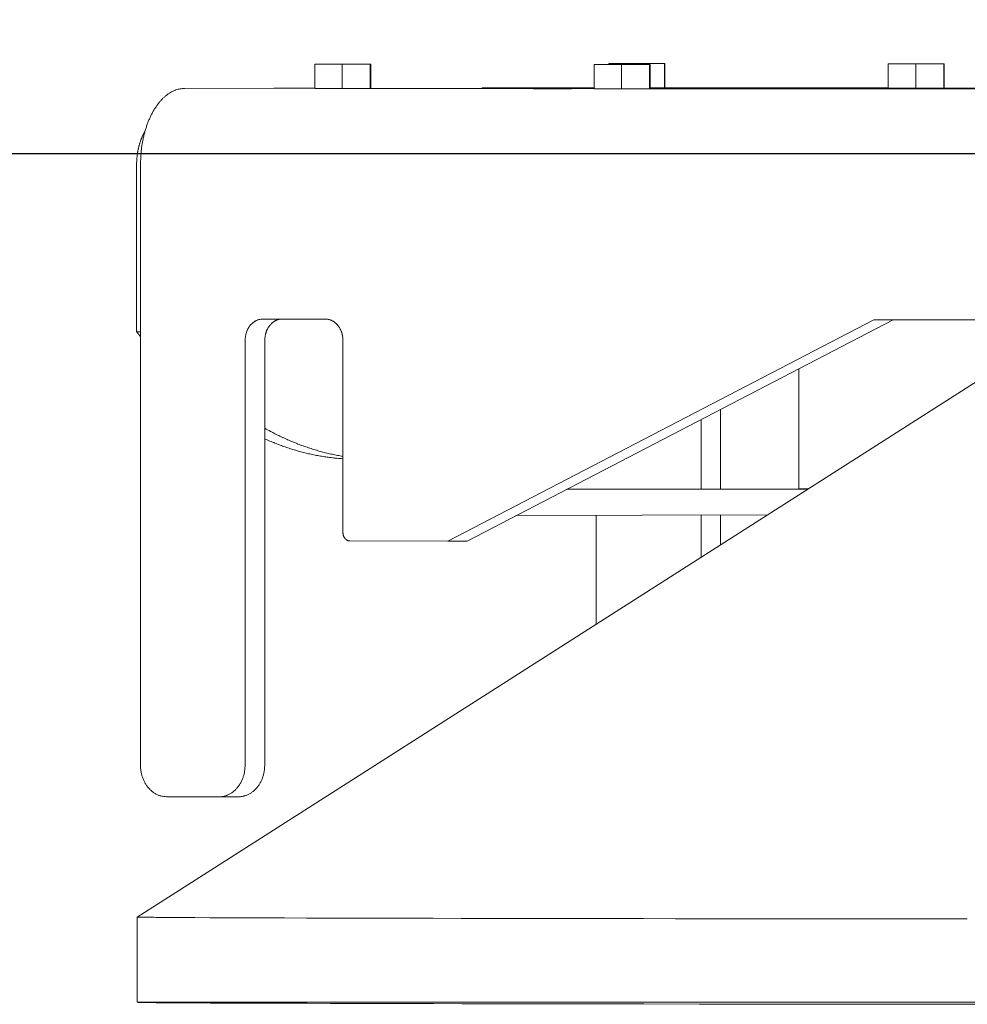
# Model space of a CAD drawing. Extents: x 0 to 59450, y 0 to 42050.
# Tile 16 of 256: x 4835 to 5057, y 11159 to 11390. Entities that reach past the tile are written whole.
import ezdxf

# ---------------------------------------------------------------- set-up
doc = ezdxf.new("R2010")
doc.units = 0
doc.header["$LTSCALE"] = 20
doc.header["$MEASUREMENT"] = 0
doc.layers.get('0').update_dxf_attribs({"linetype": 'CONTINUOUS'})
doc.layers.get('Defpoints').update_dxf_attribs({"linetype": 'CONTINUOUS'})
doc.dimstyles.new('DXF001', dxfattribs={"dimtxt": 3.1, "dimasz": 2, "dimexe": 2, "dimexo": 0.8, "dimgap": 0.09, "dimtad": 1, "dimdsep": 46, "dimtxsty": 'STANDARD', "dimcen": 0.09, "dimazin": 2, "dimtfac": 0.645161, "dimtdec": 4, "dimtmove": 0, "dimatfit": 3, "dimfxl": 1, "dimtvp": 0.66129, "dimtolj": 1, "dimtzin": 0, "dimarcsym": 0})

# ---------------------------------------------------------------- blocks, each defined once
blk = doc.blocks.new('_OPEN')
at = {"color": 0, "linetype": 'ByBlock', "lineweight": -2}
for p, q in [((-1, 0.166667), (0, 0)), ((0, 0), (-1, -0.166667)), ((0, 0), (-1, 0))]:
    blk.add_line(p, q, dxfattribs=at)
blk = doc.blocks.new('*D47')
at = {"color": 0, "linetype": 'Continuous', "lineweight": -2}
for p, q in [((5211.36, 11645.07), (4510.57, 11645.07)), ((4512.57, 11360.48), (4512.57, 11643.07)), ((5211.36, 11358.48), (4510.57, 11358.48))]:
    blk.add_line(p, q, dxfattribs=at)
at = {"layer": 'Defpoints', "color": 0, "linetype": 'Continuous'}
for p in [(4512.57, 11645.07), (5212.16, 11645.07), (5212.16, 11358.48)]:
    blk.add_point(p, dxfattribs=at)
at = {"color": 0, "linetype": 'Continuous', "lineweight": -2, "xscale": 2, "yscale": 2, "zscale": 2}
for p, rotation in [((4512.57, 11645.07), 90), ((4512.57, 11358.48), 270)]:
    blk.add_blockref('_OPEN', p, dxfattribs=dict(at, rotation=rotation))
at = {"color": 0, "linetype": 'Continuous', "lineweight": 13, "insert": (4510.93, 11630.68), "char_height": 3.1, "attachment_point": 5, "rotation": 90}
blk.add_mtext('\\A1;\\A1;287', dxfattribs=at)

msp = doc.modelspace()

# ---------------------------------------------------------------- linework, layer by layer
at = {"color": 3, "linetype": 'Continuous', "lineweight": 13}
for p, q in [((4903.794, 11379.458), (4903.928, 11379.469)), ((4910.225, 11379.452), (4903.794, 11379.458)), ((4903.794, 11379.458), (4903.794, 11373.758)), ((4904.21, 11379.469), (4910.495, 11379.474)), ((4910.225, 11379.452), (4916.791, 11379.457)), ((4910.225, 11373.752), (4910.225, 11379.452)), ((4910.495, 11379.474), (4916.926, 11379.468)), ((4916.926, 11379.468), (4916.791, 11379.457)), ((4916.791, 11379.457), (4916.792, 11373.757)), ((4916.926, 11379.468), (4916.926, 11373.768)), ((4969.278, 11379.391), (4969.413, 11379.402)), ((4975.71, 11379.385), (4969.278, 11379.391)), ((4969.278, 11379.391), (4969.278, 11373.691)), ((4969.695, 11379.402), (4975.98, 11379.407)), ((4972.724, 11379.6), (4972.859, 11379.611)), ((4979.156, 11379.595), (4972.724, 11379.6)), ((4972.724, 11379.6), (4972.724, 11379.405)), ((4973.14, 11379.611), (4979.426, 11379.616)), ((4975.71, 11379.385), (4982.276, 11379.391)), ((4975.71, 11373.685), (4975.71, 11379.385)), ((4975.98, 11379.407), (4981.995, 11379.402)), ((4979.156, 11379.595), (4985.722, 11379.6)), ((4979.156, 11379.405), (4979.156, 11379.595)), ((4979.426, 11379.616), (4985.442, 11379.611)), ((4982.411, 11379.402), (4982.276, 11379.391)), ((4982.276, 11379.391), (4982.276, 11373.691)), ((4982.277, 11379.402), (4982.411, 11379.402)), ((4982.411, 11379.402), (4982.411, 11373.702)), ((4985.857, 11379.611), (4985.722, 11379.6)), ((4985.722, 11379.6), (4985.722, 11373.9)), ((4985.723, 11379.611), (4985.857, 11379.611)), ((4985.857, 11379.611), (4985.857, 11373.911)), ((5038.209, 11379.534), (5038.344, 11379.545)), ((5044.641, 11379.528), (5038.209, 11379.534)), ((5038.209, 11379.534), (5038.209, 11373.834)), ((5038.344, 11379.545), (5044.91, 11379.55)), ((5044.641, 11379.528), (5051.207, 11379.533)), ((5044.641, 11373.828), (5044.641, 11379.528)), ((5044.91, 11379.55), (5051.342, 11379.544)), ((5051.342, 11379.544), (5051.207, 11379.533)), ((5051.207, 11379.533), (5051.207, 11373.833)), ((5051.342, 11379.544), (5051.342, 11373.844)), ((4873.252, 11373.767), (4872.759, 11373.746)), ((4894.219, 11373.81), (4873.252, 11373.767)), ((4903.794, 11373.801), (4894.219, 11373.81)), ((4903.794, 11373.758), (4910.225, 11373.752)), ((4916.792, 11373.757), (4910.225, 11373.752)), ((4916.792, 11373.757), (4916.926, 11373.768)), ((4969.278, 11373.734), (4916.926, 11373.787)), ((4943.044, 11373.911), (4943.044, 11373.761)), ((4969.278, 11373.885), (4943.044, 11373.911)), ((4946.584, 11373.919), (4964.011, 11373.955)), ((4954.977, 11373.713), (4955.01, 11373.714)), ((4955.184, 11373.711), (4955.088, 11373.712)), ((4955.303, 11373.711), (4955.184, 11373.711)), ((4955.443, 11373.71), (4955.303, 11373.711)), ((4955.355, 11373.716), (4955.553, 11373.716)), ((4955.607, 11373.71), (4955.443, 11373.71)), ((4955.553, 11373.716), (4955.79, 11373.717)), ((4955.804, 11373.709), (4955.607, 11373.71)), ((4955.79, 11373.717), (4956.063, 11373.717)), ((4956.032, 11373.709), (4955.804, 11373.709)), ((4956.295, 11373.708), (4956.032, 11373.709)), ((4956.063, 11373.717), (4956.368, 11373.718)), ((4956.589, 11373.708), (4956.295, 11373.708)), ((4956.368, 11373.718), (4956.7, 11373.718)), ((4956.917, 11373.708), (4956.589, 11373.708)), ((4956.7, 11373.718), (4957.053, 11373.719)), ((4957.274, 11373.707), (4956.917, 11373.708)), ((4957.053, 11373.719), (4957.42, 11373.719)), ((4957.658, 11373.707), (4957.274, 11373.707)), ((4957.42, 11373.719), (4957.798, 11373.719)), ((4958.066, 11373.707), (4957.658, 11373.707)), ((4957.798, 11373.719), (4958.178, 11373.719)), ((4958.491, 11373.707), (4958.066, 11373.707)), ((4958.178, 11373.719), (4958.558, 11373.719)), ((4958.929, 11373.707), (4958.491, 11373.707)), ((4958.558, 11373.719), (4958.931, 11373.72)), ((4959.373, 11373.707), (4958.929, 11373.707)), ((4958.931, 11373.72), (4959.294, 11373.72)), ((4959.294, 11373.72), (4959.645, 11373.72)), ((4959.816, 11373.707), (4959.373, 11373.707)), ((4959.645, 11373.72), (4959.984, 11373.72)), ((4960.253, 11373.707), (4959.816, 11373.707)), ((4959.984, 11373.72), (4960.324, 11373.719)), ((4960.677, 11373.707), (4960.253, 11373.707)), ((4960.324, 11373.719), (4960.674, 11373.719)), ((4960.674, 11373.719), (4961.03, 11373.719)), ((4961.082, 11373.707), (4960.677, 11373.707)), ((4961.03, 11373.719), (4961.387, 11373.719)), ((4961.465, 11373.707), (4961.082, 11373.707)), ((4961.387, 11373.719), (4961.741, 11373.719)), ((4961.821, 11373.708), (4961.465, 11373.707)), ((4961.741, 11373.719), (4962.086, 11373.718)), ((4962.15, 11373.708), (4961.821, 11373.708)), ((4962.086, 11373.718), (4962.417, 11373.718)), ((4962.447, 11373.708), (4962.15, 11373.708)), ((4962.417, 11373.718), (4962.728, 11373.718)), ((4962.714, 11373.709), (4962.447, 11373.708)), ((4962.95, 11373.709), (4962.714, 11373.709)), ((4962.728, 11373.718), (4963.014, 11373.717)), ((4963.157, 11373.709), (4962.95, 11373.709)), ((4963.014, 11373.717), (4963.269, 11373.717)), ((4963.532, 11373.71), (4963.157, 11373.709)), ((4963.269, 11373.717), (4963.489, 11373.716)), ((4963.489, 11373.716), (4963.669, 11373.715)), ((4963.669, 11373.715), (4963.81, 11373.715)), ((4963.967, 11373.713), (4963.945, 11373.712)), ((4964.029, 11373.955), (4969.278, 11373.949)), ((4969.278, 11373.691), (4975.71, 11373.685)), ((4982.276, 11373.691), (4975.71, 11373.685)), ((4982.276, 11373.691), (4982.411, 11373.702)), ((4985.722, 11373.9), (4982.411, 11373.897)), ((5179.164, 11373.671), (4982.411, 11373.871)), ((5353.095, 11373.344), (4982.411, 11373.721)), ((4985.722, 11373.9), (4985.857, 11373.911)), ((4985.857, 11373.933), (5038.209, 11373.879)), ((5023.911, 11373.855), (5023.95, 11373.855)), ((5024.129, 11373.858), (5024.014, 11373.857)), ((5024.286, 11373.858), (5024.129, 11373.858)), ((5024.234, 11373.853), (5024.373, 11373.853)), ((5024.484, 11373.859), (5024.286, 11373.858)), ((5024.373, 11373.853), (5024.538, 11373.852)), ((5024.721, 11373.859), (5024.484, 11373.859)), ((5024.538, 11373.852), (5024.734, 11373.852)), ((5024.994, 11373.86), (5024.721, 11373.859)), ((5024.734, 11373.852), (5024.963, 11373.851)), ((5024.963, 11373.851), (5025.225, 11373.851)), ((5025.299, 11373.86), (5024.994, 11373.86)), ((5025.225, 11373.851), (5025.52, 11373.851)), ((5025.631, 11373.861), (5025.299, 11373.86)), ((5025.52, 11373.851), (5025.847, 11373.85)), ((5025.983, 11373.861), (5025.631, 11373.861)), ((5025.847, 11373.85), (5026.204, 11373.85)), ((5026.351, 11373.861), (5025.983, 11373.861)), ((5026.204, 11373.85), (5026.589, 11373.85)), ((5026.728, 11373.862), (5026.351, 11373.861)), ((5026.589, 11373.85), (5026.996, 11373.849)), ((5027.109, 11373.862), (5026.728, 11373.862)), ((5026.996, 11373.849), (5027.422, 11373.849)), ((5027.488, 11373.862), (5027.109, 11373.862)), ((5027.422, 11373.849), (5027.86, 11373.849)), ((5027.862, 11373.862), (5027.488, 11373.862)), ((5027.86, 11373.849), (5028.304, 11373.849)), ((5028.225, 11373.862), (5027.862, 11373.862)), ((5028.576, 11373.862), (5028.225, 11373.862)), ((5028.304, 11373.849), (5028.747, 11373.849)), ((5028.915, 11373.862), (5028.576, 11373.862)), ((5028.747, 11373.849), (5029.182, 11373.849)), ((5029.255, 11373.862), (5028.915, 11373.862)), ((5029.182, 11373.849), (5029.608, 11373.849)), ((5029.604, 11373.862), (5029.255, 11373.862)), ((5029.961, 11373.862), (5029.604, 11373.862)), ((5029.608, 11373.849), (5030.02, 11373.849)), ((5030.318, 11373.862), (5029.961, 11373.862)), ((5030.02, 11373.849), (5030.396, 11373.849)), ((5030.672, 11373.861), (5030.318, 11373.862)), ((5030.396, 11373.849), (5030.725, 11373.85)), ((5031.017, 11373.861), (5030.672, 11373.861)), ((5030.725, 11373.85), (5031.081, 11373.85)), ((5031.348, 11373.861), (5031.017, 11373.861)), ((5031.081, 11373.85), (5031.54, 11373.851)), ((5031.659, 11373.86), (5031.348, 11373.861)), ((5031.54, 11373.851), (5032.088, 11373.851)), ((5031.945, 11373.86), (5031.659, 11373.86)), ((5032.2, 11373.859), (5031.945, 11373.86)), ((5032.088, 11373.851), (5032.275, 11373.852)), ((5032.42, 11373.858), (5032.2, 11373.859)), ((5032.275, 11373.852), (5032.442, 11373.852)), ((5032.442, 11373.852), (5032.591, 11373.853)), ((5032.591, 11373.853), (5032.717, 11373.853)), ((5038.209, 11373.834), (5044.641, 11373.828)), ((5051.207, 11373.833), (5044.641, 11373.828)), ((5051.207, 11373.833), (5051.342, 11373.844)), ((5051.342, 11373.866), (5179.164, 11373.736)), ((4863.985, 11363.732), (4863.857, 11363.513)), ((4862.022, 11355.759), (4862.022, 11316.759)), ((4862.912, 11355.746), (4862.913, 11215.246)), ((4891.562, 11319.717), (4906.296, 11319.702)), ((4906.296, 11319.702), (4906.491, 11319.696)), ((4934.946, 11267.672), (5034.81, 11319.571)), ((4939.541, 11267.682), (5039.378, 11319.566)), ((5034.81, 11319.571), (5067.552, 11319.538)), ((4862.913, 11316.758), (4862.022, 11316.759)), ((4862.022, 11316.759), (4862.051, 11316.721)), ((4862.051, 11316.721), (4862.081, 11316.683)), ((4862.081, 11316.683), (4862.11, 11316.644)), ((4862.11, 11316.644), (4862.14, 11316.606)), ((4862.14, 11316.606), (4862.17, 11316.567)), ((4862.17, 11316.567), (4862.199, 11316.529)), ((4862.199, 11316.529), (4862.229, 11316.491)), ((4862.229, 11316.491), (4862.258, 11316.452)), ((4862.258, 11316.452), (4862.288, 11316.414)), ((4862.288, 11316.414), (4862.317, 11316.376)), ((4862.317, 11316.376), (4862.347, 11316.338)), ((4862.347, 11316.338), (4862.377, 11316.299)), ((4862.377, 11316.299), (4862.406, 11316.261)), ((4862.406, 11316.261), (4862.436, 11316.223)), ((4862.436, 11316.223), (4862.466, 11316.185)), ((4862.466, 11316.185), (4862.495, 11316.146)), ((4862.495, 11316.146), (4862.525, 11316.108)), ((4862.525, 11316.108), (4862.555, 11316.07)), ((4862.555, 11316.07), (4862.585, 11316.032)), ((4862.585, 11316.032), (4862.614, 11315.994)), ((4862.614, 11315.994), (4862.644, 11315.956)), ((4862.644, 11315.956), (4862.674, 11315.918)), ((4862.674, 11315.918), (4862.705, 11315.878)), ((4862.705, 11315.878), (4862.733, 11315.842)), ((4862.733, 11315.842), (4862.76, 11315.808)), ((4862.164, 11179.559), (5072.164, 11313.559)), ((4862.76, 11315.808), (4862.793, 11315.766)), ((4862.793, 11315.766), (4862.845, 11315.7)), ((4862.845, 11315.7), (4862.913, 11315.614)), ((4887.469, 11314.721), (4887.474, 11314.959)), ((4887.469, 11215.221), (4887.469, 11314.721)), ((4892.065, 11314.73), (4892.069, 11314.956)), ((4892.065, 11215.23), (4892.065, 11314.73)), ((4910.389, 11314.697), (4910.389, 11269.697)), ((5017.232, 11308.057), (5017.232, 11279.919)), ((4998.907, 11279.881), (4998.907, 11298.534)), ((4994.312, 11279.871), (4994.312, 11296.146)), ((4892.065, 11291.636), (4892.658, 11291.373)), ((4910.389, 11287.532), (4909.761, 11287.64)), ((5019.332, 11279.847), (4962.724, 11279.73)), ((5017.235, 11279.919), (4962.871, 11279.806)), ((5017.235, 11279.919), (5019.44, 11279.916)), ((4951.133, 11273.706), (5009.898, 11273.828)), ((4969.755, 11273.745), (4969.755, 11248.213)), ((4994.312, 11263.882), (4994.312, 11273.795)), ((4998.907, 11266.814), (4998.907, 11273.805)), ((4910.389, 11269.698), (4910.391, 11269.603)), ((4912.026, 11267.696), (4934.946, 11267.672)), ((4934.946, 11267.672), (4939.541, 11267.682)), ((4862.913, 11215.246), (4862.92, 11214.889)), ((4869.052, 11207.74), (4881.33, 11207.727)), ((4881.33, 11207.728), (4881.623, 11207.736)), ((4885.941, 11207.737), (4881.346, 11207.727)), ((4885.926, 11207.737), (4886.218, 11207.745)), ((4862.164, 11159.559), (4862.164, 11179.559)), ((4869.801, 11179.453), (4867.526, 11179.468)), ((4872.525, 11179.436), (4869.801, 11179.453)), ((4875.657, 11179.419), (4872.525, 11179.436)), ((4879.165, 11179.402), (4875.657, 11179.419)), ((4883.023, 11179.386), (4879.165, 11179.402)), ((4887.239, 11179.37), (4883.023, 11179.386)), ((4891.784, 11179.354), (4887.239, 11179.37)), ((4896.653, 11179.339), (4891.784, 11179.354)), ((4901.815, 11179.324), (4896.653, 11179.339)), ((4907.266, 11179.309), (4901.815, 11179.324)), ((4912.978, 11179.295), (4907.266, 11179.309)), ((4918.942, 11179.281), (4912.978, 11179.295)), ((4925.132, 11179.268), (4918.942, 11179.281)), ((4931.538, 11179.255), (4925.132, 11179.268)), ((4938.134, 11179.243), (4931.538, 11179.255)), ((4944.911, 11179.231), (4938.134, 11179.243)), ((4951.843, 11179.219), (4944.911, 11179.231)), ((4958.921, 11179.208), (4951.843, 11179.219)), ((4966.122, 11179.197), (4958.921, 11179.208)), ((4973.435, 11179.187), (4966.122, 11179.197)), ((4980.841, 11179.177), (4973.435, 11179.187)), ((4988.328, 11179.168), (4980.841, 11179.177)), ((4995.876, 11179.159), (4988.328, 11179.168)), ((5003.472, 11179.151), (4995.876, 11179.159)), ((5011.116, 11179.143), (5003.472, 11179.151)), ((5036.616, 11179.12), (5011.116, 11179.143)), ((5056.729, 11179.104), (5036.616, 11179.12)), ((4862.164, 11159.559), (4862.39, 11159.541)), ((4862.164, 11159.559), (5562.164, 11159.559)), ((4872.682, 11159.435), (4875.813, 11159.418)), ((4875.813, 11159.418), (4879.327, 11159.402)), ((4879.327, 11159.402), (4883.195, 11159.385)), ((4883.195, 11159.385), (4887.418, 11159.369)), ((4887.418, 11159.369), (4891.965, 11159.354)), ((4891.965, 11159.354), (4896.834, 11159.338)), ((4896.834, 11159.338), (4901.996, 11159.324)), ((4901.996, 11159.324), (4907.446, 11159.309)), ((4907.446, 11159.309), (4913.152, 11159.295)), ((4913.152, 11159.295), (4919.107, 11159.281)), ((4919.107, 11159.281), (4925.293, 11159.268)), ((4925.293, 11159.268), (4931.706, 11159.255)), ((4931.706, 11159.255), (4938.277, 11159.243)), ((4938.277, 11159.243), (4944.982, 11159.231)), ((4944.982, 11159.231), (4951.963, 11159.219)), ((4951.963, 11159.219), (4959.267, 11159.208)), ((4959.267, 11159.208), (4966.215, 11159.198)), ((4966.215, 11159.198), (4972.569, 11159.188)), ((4972.569, 11159.188), (4980.904, 11159.178)), ((4980.904, 11159.178), (4993.934, 11159.163)), ((4993.934, 11159.163), (5011.116, 11159.143)), ((5011.116, 11159.143), (5021.783, 11159.133)), ((5021.783, 11159.133), (5032.924, 11159.123)), ((5032.924, 11159.123), (5044.562, 11159.113)), ((5044.562, 11159.113), (5056.671, 11159.104)), ((5056.671, 11159.104), (5069.264, 11159.096))]:
    msp.add_line(p, q, dxfattribs=at)
at = {"color": 7, "linetype": 'Continuous', "lineweight": 13}
msp.add_line((4843.865, 11358.484), (6041.308, 11358.484), dxfattribs=at)
at = {"color": 3, "linetype": 'Continuous', "lineweight": 13}
for centre, radius, start, end in [((4869.6, 11379.813), 6.601, 284.4036, 289.03807), ((4870.708, 11379.673), 6.188, 279.72463, 284.52052), ((4871.79, 11379.319), 5.656, 274.76626, 279.8672), ((4954.934, 11373.437), 0.28, 80.55623, 81.32362), ((4954.845, 11363.198), 10.515, 89.05262, 89.26406), ((4955.02, 11376.921), 3.207, 269.81422, 271.13292), ((4954.739, 11332.863), 40.85, 89.51095, 89.60759), ((4955.007, 11398.837), 25.123, 270.17467, 270.43581), ((4954.981, 11452.454), 78.74, 270.15767, 270.27213), ((4963.883, 11304.545), 69.167, 90.0808, 90.29046), ((4963.893, 11364.24), 9.472, 89.93664, 90.64801), ((4964.314, 11446.696), 72.983, 269.60359, 269.68022), ((4963.944, 11372.071), 1.641, 89.96586, 91.44276), ((4964.15, 11392.219), 18.507, 269.24884, 269.41324), ((4964.019, 11374.285), 0.575, 264.14626, 264.78722), ((5023.792, 11381.097), 7.242, 270.91106, 271.17219), ((5023.884, 11373.695), 0.163, 80.43165, 81.75035), ((5023.672, 11410.849), 36.993, 270.4157, 270.53016), ((5023.944, 11368.703), 5.152, 89.16791, 89.93531), ((5023.929, 11347.76), 26.094, 89.59084, 89.80229), ((5023.89, 11303.476), 70.378, 89.71999, 89.81663), ((5032.923, 11494.077), 120.219, 269.76027, 269.84634), ((5032.875, 11418.616), 44.759, 269.64847, 269.82769), ((5033.248, 11293.878), 79.977, 90.31177, 90.38055), ((5032.856, 11383.873), 10.017, 269.33797, 269.88938), ((5033.111, 11345.941), 27.915, 90.48232, 90.61327), ((5032.865, 11373.935), 0.0832, 250.20633, 288.42704), ((5033.002, 11369.169), 4.687, 91.20987, 91.53637), ((5032.914, 11374.157), 0.302, 265.72732, 267.96681), ((4860.203, 11378.64), 10.745, 314.33349, 318.05231), ((4861.811, 11378.922), 9.822, 310.53882, 314.44761), ((4863.335, 11379.099), 8.964, 306.67863, 310.79791), ((4864.747, 11379.298), 8.28, 302.47257, 306.75418), ((4866.093, 11379.381), 7.624, 298.2467, 302.71973), ((4867.359, 11379.476), 7.108, 293.67831, 298.29318), ((4868.518, 11379.578), 6.734, 289.16388, 293.86496), ((4852.907, 11376.839), 15.484, 327.32418, 330.28504), ((4854.817, 11377.457), 14.209, 324.29495, 327.42135), ((4856.694, 11377.923), 12.955, 321.20127, 324.52011), ((4858.482, 11378.347), 11.826, 317.80134, 321.30671), ((4846.951, 11374.45), 19.693, 335.2652, 337.77057), ((4848.845, 11375.4), 18.369, 332.78551, 335.41354), ((4850.905, 11376.187), 16.897, 330.07277, 332.86009), ((4840.042, 11371.43), 25.149, 342.09469, 344.12743), ((4843, 11372.319), 22.609, 339.90654, 342.15509), ((4845.255, 11373.287), 20.822, 337.71419, 340.13069), ((4850.864, 11366.74), 13.157, 338.04687, 339.24642), ((4851.482, 11367.066), 12.706, 336.88074, 338.11198), ((4852.116, 11367.388), 12.249, 335.60978, 336.87416), ((4852.742, 11367.683), 11.801, 334.36244, 335.66123), ((4853.38, 11367.969), 11.349, 333.01858, 334.35335), ((4841.255, 11367.31), 22.932, 346.35877, 348.69704), ((4854.025, 11368.213), 10.885, 331.72405, 333.09824), ((4854.628, 11368.481), 10.481, 330.30108, 331.70859), ((4839.883, 11369.539), 24.789, 344.26253, 346.37088), ((4846.462, 11363.414), 16.406, 346.74172, 347.74115), ((4846.952, 11363.873), 16.034, 345.7658, 346.78703), ((4847.446, 11364.343), 15.671, 344.70308, 345.74534), ((4847.951, 11364.784), 15.3, 343.67944, 344.74335), ((4848.513, 11365.207), 14.879, 342.60174, 343.69086), ((4849.072, 11365.614), 14.468, 341.51972, 342.63413), ((4849.661, 11366.01), 14.035, 340.37352, 341.51516), ((4850.25, 11366.378), 13.603, 339.25614, 340.4258), ((4837.794, 11362.757), 25.558, 352.10111, 354.3631), ((4804.136, 11371.171), 60.093, 349.5258, 350.28972), ((4835.61, 11366.999), 28.391, 347.87608, 349.65804), ((4818.295, 11361.14), 43.957, 354.80135, 355.12194), ((4842.975, 11359.392), 19.221, 354.05751, 354.87013), ((4846.465, 11359.492), 15.759, 353.37485, 354.43274), ((4844.448, 11360.316), 17.857, 352.42875, 353.34608), ((4843.427, 11361.051), 18.966, 351.49751, 352.35124), ((4844.771, 11361.43), 17.694, 350.5558, 351.47867), ((4845.47, 11361.868), 17.076, 349.67461, 350.63625), ((4845.616, 11362.423), 17.032, 348.71454, 349.67832), ((4845.916, 11362.947), 16.84, 347.74264, 348.7167), ((4801.473, 11359.582), 61.559, 356.42722, 358.27049), ((4839.29, 11360.135), 23.836, 354.19487, 357.85914), ((4823.35, 11356.978), 38.691, 358.19414, 359.1054), ((4847.215, 11357.128), 14.841, 357.08712, 358.91213), ((4845.705, 11357.966), 16.386, 356.08371, 357.17147), ((4884.754, 11321.132), 4.858, 320.69126, 323.6809), ((4885.191, 11321.427), 4.706, 317.62783, 320.68085), ((4885.637, 11321.711), 4.569, 314.36614, 317.47039), ((4886.12, 11321.927), 4.386, 311.11986, 314.31191), ((4886.631, 11322.093), 4.176, 307.68387, 310.98575), ((4887.041, 11322.329), 4.112, 304.50317, 307.79452), ((4887.386, 11322.664), 4.192, 301.24838, 304.40399), ((4888.008, 11322.58), 3.8, 297.3641, 300.82607), ((4888.684, 11322.295), 3.238, 293.11633, 297.17693), ((4888.803, 11322.914), 3.755, 291.23517, 294.49486), ((4887.746, 11326.69), 7.652, 289.97078, 291.40583), ((4889.898, 11322.596), 3.097, 281.93667, 286.28254), ((4890.549, 11322.312), 2.698, 274.63759, 282.06231), ((4890.686, 11326.377), 6.718, 273.64422, 277.49944), ((4889.426, 11321.195), 4.831, 320.26648, 323.10975), ((4889.838, 11321.489), 4.702, 317.22402, 320.11409), ((4890.293, 11321.713), 4.521, 314.2229, 317.1943), ((4890.782, 11321.895), 4.31, 310.98927, 314.0669), ((4891.159, 11322.149), 4.254, 308.02509, 311.09104), ((4891.462, 11322.502), 4.346, 305.00979, 307.94846), ((4892.089, 11322.433), 3.931, 301.35241, 304.58933), ((4892.789, 11322.159), 3.335, 297.35176, 301.17287), ((4892.836, 11322.808), 3.885, 295.60811, 298.66463), ((4891.333, 11326.806), 8.135, 294.44721, 295.75771), ((4893.952, 11322.52), 3.177, 286.75285, 290.87911), ((4894.619, 11322.259), 2.747, 279.7492, 286.86162), ((4894.366, 11326.406), 6.856, 278.81083, 282.4968), ((4906.873, 11322.847), 3.173, 263.07861, 266.66117), ((4907.297, 11323.048), 3.424, 259.75445, 263.14769), ((4907.723, 11323.112), 3.563, 256.45633, 259.7829), ((4908.128, 11322.961), 3.512, 252.83255, 256.27619), ((4908.543, 11322.872), 3.549, 249.40039, 252.87622), ((4908.98, 11322.781), 3.618, 245.83455, 249.31265), ((4909.418, 11322.688), 3.713, 242.45512, 245.91136), ((4909.857, 11322.538), 3.783, 238.90292, 242.36024), ((4910.301, 11322.396), 3.891, 235.57418, 238.99802), ((4910.749, 11322.214), 3.994, 232.13172, 235.52846), ((4911.199, 11322.027), 4.122, 228.8831, 232.22777), ((4911.647, 11321.798), 4.245, 225.54403, 228.84346), ((4912.09, 11321.56), 4.384, 222.42077, 225.66012), ((4912.525, 11321.28), 4.516, 219.21769, 222.40369), ((4912.958, 11320.994), 4.67, 216.22023, 219.33284), ((4881.55, 11316.929), 6.124, 348.35154, 350.71588), ((4881.748, 11317.407), 6.026, 345.92264, 348.34837), ((4881.946, 11317.897), 5.954, 343.34016, 345.81552), ((4882.165, 11318.372), 5.881, 340.79377, 343.31419), ((4882.47, 11318.827), 5.743, 338.0897, 340.67989), ((4882.774, 11319.268), 5.626, 335.4069, 338.05469), ((4883.129, 11319.693), 5.48, 332.5384, 335.25474), ((4883.491, 11320.088), 5.342, 329.7715, 332.54913), ((4883.895, 11320.469), 5.185, 326.74644, 329.59398), ((4884.308, 11320.812), 5.028, 323.82589, 326.74159), ((4886.115, 11316.818), 6.132, 349.02122, 351.25251), ((4886.294, 11317.276), 6.044, 346.69377, 348.97962), ((4886.471, 11317.741), 5.979, 344.27978, 346.60974), ((4886.665, 11318.194), 5.915, 341.89291, 344.26258), ((4886.942, 11318.631), 5.788, 339.35784, 341.78952), ((4887.215, 11319.057), 5.683, 336.84248, 339.32481), ((4887.537, 11319.469), 5.55, 334.16404, 336.70741), ((4887.864, 11319.856), 5.424, 331.57566, 334.17283), ((4888.233, 11320.231), 5.279, 328.75476, 331.41439), ((4888.611, 11320.573), 5.133, 326.03521, 328.75514), ((4889.023, 11320.897), 4.974, 323.10176, 325.88896), ((4913.393, 11320.68), 4.836, 213.17806, 216.21111), ((4913.769, 11320.32), 4.953, 210.27301, 213.25746), ((4914.092, 11319.909), 5.025, 207.30111, 210.2615), ((4914.528, 11319.573), 5.257, 204.69463, 207.52308), ((4915.115, 11319.274), 5.665, 202.09298, 204.70607), ((4915.091, 11318.681), 5.422, 199.11331, 201.87831), ((4914.75, 11317.998), 4.877, 195.91369, 199.03974), ((4915.86, 11317.897), 5.91, 194.59563, 197.01938), ((4922.214, 11319.097), 12.358, 193.71573, 194.76375), ((4915.388, 11316.672), 5.175, 188.04378, 191.16921), ((4881.725, 11315.421), 5.767, 355.40862, 357.81116), ((4881.361, 11315.937), 6.171, 353.14306, 355.42788), ((4881.258, 11316.449), 6.335, 350.88024, 353.13807), ((4886.301, 11315.393), 5.784, 355.66054, 357.92786), ((4885.949, 11315.881), 6.172, 353.51947, 355.6797), ((4885.845, 11316.367), 6.33, 351.35827, 353.49416), ((4915.03, 11315.923), 4.726, 183.079, 188.22612), ((4922.412, 11315.768), 12.071, 182.47262, 185.08673), ((4831.009, 11179.299), 130.04, 61.32709, 61.99714), ((4871.465, 11250.659), 48.036, 61.44276, 62.8252), ((4870.993, 11245.689), 52.663, 62.76194, 63.57736), ((4869.695, 11237.186), 58.852, 66.40294, 67.03388), ((4871.029, 11236.974), 58.526, 67.04945, 67.68246), ((4872.382, 11236.875), 58.105, 67.68009, 68.31651), ((4873.811, 11236.927), 57.529, 68.33557, 68.97693), ((4824.893, 11145.181), 163.203, 64.31816, 64.52215), ((4869.152, 11235.321), 62.792, 64.48292, 65.06855), ((4875.321, 11246.074), 50.439, 64.76988, 65.54523), ((4873.425, 11238.592), 58.034, 65.56909, 66.22594), ((4872.963, 11234.05), 62.378, 66.30781, 66.90778), ((4875.832, 11237.424), 58.149, 66.91498, 67.56113), ((4877.724, 11238.691), 56.255, 67.5126, 68.18175), ((4878.757, 11237.69), 56.801, 68.20069, 68.86113), ((4875.187, 11236.935), 57.027, 68.97167, 69.61741), ((4876.57, 11236.915), 56.564, 69.63723, 70.28696), ((4877.922, 11236.895), 56.127, 70.28431, 70.93796), ((4879.296, 11236.904), 55.671, 70.95494, 71.61259), ((4880.636, 11236.899), 55.253, 71.60891, 72.27044), ((4881.997, 11236.908), 54.83, 72.29062, 72.95602), ((4883.318, 11236.9), 54.45, 72.94818, 73.61707), ((4884.655, 11236.879), 54.093, 73.63668, 74.30882), ((4879.989, 11237.267), 56.751, 68.85536, 69.51432), ((4885.978, 11236.906), 53.71, 74.30687, 74.98291), ((4881.494, 11237.543), 55.966, 69.52357, 70.19061), ((4887.334, 11237.007), 53.261, 75.00098, 75.68161), ((4882.893, 11237.623), 55.417, 70.17704, 70.84967), ((4888.601, 11236.896), 53.055, 75.67154, 76.35366), ((4884.243, 11237.513), 55.078, 70.86205, 71.53744), ((4889.847, 11236.597), 53.051, 76.37474, 77.05577), ((4885.579, 11237.458), 54.706, 71.52406, 72.20273), ((4891.235, 11237.004), 52.344, 77.05692, 77.74683), ((4886.952, 11237.46), 54.285, 72.21616, 72.89888), ((4888.287, 11237.455), 53.897, 72.88276, 73.56916), ((4889.638, 11237.417), 53.551, 73.58581, 74.27558), ((4890.958, 11237.402), 53.208, 74.26071, 74.95374), ((4892.299, 11237.386), 52.876, 74.96855, 75.66486), ((4893.607, 11237.367), 52.57, 75.65133, 76.35068), ((4894.936, 11237.352), 52.271, 76.36448, 77.06671), ((4896.235, 11237.333), 51.999, 77.05552, 77.7606), ((4892.753, 11237.953), 51.094, 77.77067, 78.47758), ((4893.743, 11236.703), 52.122, 78.43582, 79.12527), ((4894.395, 11233.407), 55.235, 79.13763, 79.78358), ((4896.538, 11237.721), 50.611, 79.88453, 80.60006), ((4899.03, 11244.802), 43.219, 80.63185, 81.48819), ((4898.477, 11234.705), 53.283, 81.16061, 81.81244), ((4887.104, 11148.236), 140.488, 81.77326, 81.99671), ((4902.479, 11243.943), 43.592, 82.85122, 83.77429), ((4897.558, 11237.347), 51.705, 77.77329, 78.48135), ((4904.735, 11248.532), 38.794, 83.71894, 85.31473), ((4898.842, 11237.305), 51.489, 78.46879, 79.17897), ((4900.78, 11183.818), 103.6, 84.67824, 85.4605), ((4900.134, 11237.19), 51.36, 79.19648, 79.90763), ((4908.09, 11269.418), 2.309, 2.17651, 4.57797), ((4907.943, 11269.211), 2.471, 4.56999, 6.85351), ((4907.902, 11269.006), 2.537, 6.87056, 9.12683), ((4908.018, 11268.816), 2.452, 9.24629, 11.60872), ((4908.097, 11268.623), 2.414, 11.63356, 14.05705), ((4908.176, 11268.428), 2.385, 14.14468, 16.61748), ((4908.263, 11268.236), 2.357, 16.68277, 19.20031), ((4908.385, 11268.053), 2.302, 19.32644, 21.91341), ((4908.506, 11267.879), 2.254, 21.88875, 24.53302), ((4908.648, 11267.708), 2.197, 24.71111, 27.4236), ((4908.793, 11267.548), 2.142, 27.44511, 30.21861), ((4908.954, 11267.397), 2.079, 30.34825, 33.1914), ((4909.12, 11267.258), 2.017, 33.23042, 36.14149), ((4909.298, 11267.131), 1.948, 36.25181, 39.23661), ((4909.473, 11267.012), 1.887, 39.27535, 42.32341), ((4909.651, 11266.898), 1.833, 42.48574, 45.58496), ((4909.845, 11266.814), 1.757, 45.59143, 48.7784), ((4910.05, 11266.744), 1.675, 48.97687, 52.27366), ((4910.214, 11266.652), 1.647, 52.1078, 55.39431), ((4910.352, 11266.517), 1.681, 55.52527, 58.6765), ((4910.601, 11266.551), 1.523, 59.08335, 62.54089), ((4910.872, 11266.664), 1.298, 62.74599, 66.80196), ((4910.919, 11266.417), 1.504, 65.41256, 68.6691), ((4910.494, 11264.906), 3.065, 68.50144, 69.93526), ((4911.358, 11266.545), 1.24, 73.62388, 77.96648), ((4911.619, 11266.658), 1.08, 77.84556, 85.26718), ((4911.671, 11265.032), 2.688, 82.40296, 86.25784), ((4854.293, 11214.195), 8.654, 2.19627, 4.59841), ((4853.746, 11213.422), 9.261, 4.5633, 6.84739), ((4894.424, 11213.384), 7.082, 171.77997, 176.93053), ((4905.495, 11213.619), 18.097, 174.9228, 177.53783), ((4899.02, 11213.393), 7.082, 171.77993, 176.93039), ((4910.09, 11213.626), 18.097, 174.91575, 177.53076), ((4853.588, 11212.654), 9.51, 6.85222, 9.109), ((4854.025, 11211.934), 9.194, 9.27316, 11.63605), ((4854.32, 11211.217), 9.05, 11.63147, 14.05534), ((4854.615, 11210.479), 8.944, 14.17712, 16.65023), ((4854.942, 11209.766), 8.836, 16.66784, 19.18561), ((4855.398, 11209.082), 8.63, 19.30689, 21.89401), ((4894.505, 11209.253), 8.113, 158.11857, 160.88802), ((4893.997, 11210.273), 7.301, 160.9406, 164.07113), ((4895.659, 11210.427), 8.849, 162.97731, 165.40406), ((4905.176, 11208.633), 18.505, 165.24478, 166.29397), ((4894.957, 11212.262), 7.752, 168.83295, 171.96153), ((4899.1, 11209.262), 8.113, 158.11813, 160.88745), ((4898.592, 11210.282), 7.301, 160.94023, 164.07063), ((4900.255, 11210.436), 8.849, 162.97735, 165.40402), ((4909.772, 11208.642), 18.505, 165.24438, 166.29354), ((4899.552, 11212.271), 7.752, 168.83254, 171.96103), ((4855.853, 11208.42), 8.456, 21.92174, 24.56605), ((4856.385, 11207.784), 8.237, 24.70414, 27.41658), ((4856.926, 11207.186), 8.033, 27.43104, 30.20436), ((4857.532, 11206.617), 7.797, 30.35629, 33.19914), ((4858.152, 11206.099), 7.562, 33.21615, 36.1268), ((4858.82, 11205.617), 7.308, 36.27657, 39.26082), ((4859.476, 11205.174), 7.08, 39.27271, 42.32008), ((4890.652, 11205.365), 6.749, 137.55717, 140.75051), ((4891.301, 11205.79), 6.982, 140.61793, 143.7376), ((4891.953, 11206.26), 7.23, 143.75086, 146.79061), ((4892.517, 11206.798), 7.406, 146.70504, 149.69583), ((4893.004, 11207.413), 7.516, 149.70751, 152.67387), ((4893.657, 11207.918), 7.863, 152.46348, 155.29728), ((4894.538, 11208.363), 8.476, 155.27224, 157.88993), ((4895.248, 11205.374), 6.75, 137.55728, 140.7504), ((4895.897, 11205.799), 6.983, 140.61803, 143.73749), ((4896.549, 11206.269), 7.231, 143.75096, 146.79051), ((4897.113, 11206.807), 7.407, 146.70435, 149.69495), ((4897.599, 11207.422), 7.517, 149.7076, 152.67378), ((4898.253, 11207.928), 7.864, 152.46291, 155.29655), ((4899.134, 11208.373), 8.477, 155.27231, 157.88986), ((4860.145, 11204.749), 6.873, 42.46407, 45.56248), ((4860.87, 11204.424), 6.597, 45.62211, 48.80813), ((4861.638, 11204.172), 6.282, 48.95184, 52.24754), ((4862.253, 11203.819), 6.184, 52.12739, 55.41272), ((4862.771, 11203.315), 6.305, 55.51615, 58.66618), ((4863.706, 11203.445), 5.711, 59.07273, 62.52888), ((4864.722, 11203.869), 4.869, 62.73491, 66.78919), ((4864.899, 11202.94), 5.644, 65.40614, 68.6613), ((4863.302, 11197.268), 11.503, 68.5008, 69.93401), ((4866.546, 11203.42), 4.653, 73.60568, 77.94644), ((4867.523, 11203.846), 4.051, 77.82748, 85.2461), ((4867.716, 11197.745), 10.083, 82.3879, 86.24136), ((4882.186, 11203.009), 4.76, 93.21014, 96.79355), ((4882.821, 11202.712), 5.129, 96.73259, 100.12756), ((4883.459, 11202.614), 5.338, 100.09648, 103.42563), ((4884.065, 11202.841), 5.259, 103.60509, 107.05224), ((4884.688, 11202.977), 5.312, 107.01101, 110.49125), ((4885.342, 11203.112), 5.415, 110.57695, 114.06024), ((4885.999, 11203.253), 5.554, 113.99092, 117.45303), ((4886.655, 11203.476), 5.659, 117.53681, 121.0006), ((4887.321, 11203.692), 5.817, 120.91882, 124.34959), ((4887.992, 11203.964), 5.971, 124.39247, 127.79649), ((4888.666, 11204.243), 6.163, 127.69363, 131.04576), ((4889.337, 11204.587), 6.345, 131.09093, 134.3979), ((4890.001, 11204.943), 6.554, 134.28108, 137.52791), ((4886.781, 11203.02), 4.758, 93.21567, 96.79905), ((4887.417, 11202.72), 5.131, 96.73172, 100.12663), ((4888.055, 11202.625), 5.336, 100.1021, 103.43116), ((4888.661, 11202.849), 5.261, 103.6021, 107.04914), ((4889.284, 11202.988), 5.311, 107.01847, 110.49857), ((4889.937, 11203.121), 5.415, 110.57864, 114.06176), ((4890.595, 11203.262), 5.554, 113.99255, 117.45448), ((4891.251, 11203.485), 5.66, 117.53837, 121.00196), ((4891.917, 11203.699), 5.819, 120.91006, 124.34062), ((4892.588, 11203.975), 5.97, 124.4034, 127.8072), ((4893.262, 11204.252), 6.163, 127.69375, 131.04564), ((4893.933, 11204.596), 6.345, 131.0922, 134.39893), ((4894.596, 11204.952), 6.554, 134.28119, 137.5278), ((4857.805, 10977.055), 202.552, 88.31463, 88.7667), ((4859.108, 10858.013), 321.54, 88.85148, 89.1706), ((4853.014, 9833.301), 1346.245, 89.382353, 89.46631), ((4862.623, 11156.185), 3.364, 82.86829, 93.97592), ((4862.646, 11101.778), 57.746, 88.52249, 89.60831), ((4862.189, 10928.827), 230.686, 89.14074, 89.51658), ((4861.409, 10583.694), 575.809, 89.385049, 89.578176), ((4860.166, 10000.517), 1158.977, 89.517215, 89.633014), ((4858.751, 9145.792), 2013.691, 89.603621, 89.681883)]:
    msp.add_arc(centre, radius, start, end, dxfattribs=at)

# ---------------------------------------------------------------- dimensions: what is measured, and where the dimension line sits
at = {"linetype": 'Continuous', "lineweight": 13}
dim = msp.add_linear_dim(base=(4512.566, 11645.067), p1=(5212.164, 11358.484), p2=(5212.164, 11645.067), angle=90, text='\\A1;287', dimstyle='DXF001', override={"dimasz": 2, "dimblk1": 'OPEN', "dimblk2": 'OPEN', "dimsah": 1}, dxfattribs=at)
dim.commit()
dim.dimension.update_dxf_attribs({"geometry": '*D47', "text_midpoint": (4512.566, 11630.676), "dimtype": 160})

doc.saveas('drawing.dxf')
